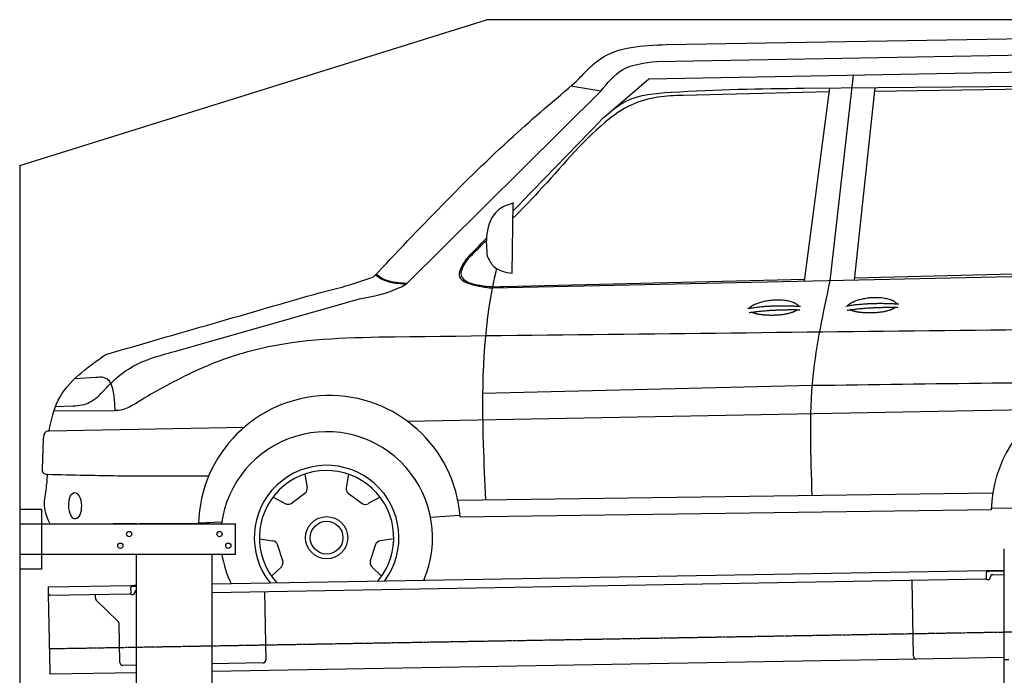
# Model space of a CAD drawing. Header units: millimetres. Extents: x 1073 to 6773, y 5741 to 12416.
# Tile 3 of 4: x 1073 to 4448, y 10169 to 12416. Entities that reach past the tile are written whole.
import ezdxf

# ---------------------------------------------------------------- set-up
doc = ezdxf.new("R2010")
doc.units = ezdxf.units.MM
doc.linetypes.add('GEN3', pattern=[6.25, 5, -1.25])
doc.layers.get('0').update_dxf_attribs({"lineweight": 25})
doc.layers.add('3', color=6, linetype='GEN3', lineweight=25)
doc.layers.add('Car', color=10, linetype='Continuous')

msp = doc.modelspace()

# ---------------------------------------------------------------- linework, layer by layer
for p, q in [((1072.8, 11915.9), (2672.8, 12415.9)), ((5822.8, 12415.9), (2672.8, 12415.9)), ((1072.8, 11915.9), (1072.8, 5915.9)), ((1072.8, 10738), (1147.8, 10738)), ((1147.8, 10738), (1147.8, 10533)), ((1072.8, 10688), (1812.8, 10688)), ((1472.8, 10688), (1392.8, 10688)), ((1472.8, 10688), (1482.8, 10688)), ((1722.8, 10688), (1482.8, 10688)), ((1722.8, 10688), (1732.8, 10688)), ((1732.8, 10688), (1812.8, 10688)), ((1812.8, 10583), (1812.8, 10688)), ((4447.6, 10222.5), (4447.6, 10602.5)), ((4447.6, 10222.5), (4447.6, 10602.5)), ((1812.8, 10583), (1072.8, 10583)), ((1472.8, 8708), (1472.8, 10583)), ((1732.8, 8028), (1732.8, 10583)), ((1147.8, 10533), (1072.8, 10533)), ((4396.1, 10528.6), (4445.9, 10529.4)), ((1732.8, 10482.1), (4386.1, 10528.4)), ((4381.6, 10498.3), (1732.8, 10452.1)), ((4386.1, 10528.4), (4396.1, 10528.6)), ((4386.1, 10528.4), (4386.2, 10520.4)), ((4396.2, 10524.6), (4386.2, 10524.4)), ((4386.5, 10503.4), (4386.2, 10520.4)), ((4389.1, 10497.4), (4394.1, 10497.5)), ((4447.6, 10525.5), (4396.2, 10524.6)), ((4399, 10502.6), (4399, 10503.6)), ((4408.8, 10513.8), (4447.6, 10514.5)), ((1171.6, 10472.3), (1454, 10477.2)), ((1171.7, 10464.3), (1171.6, 10472.3)), ((1172, 10447.3), (1171.7, 10464.3)), ((1454, 10477.2), (1464, 10477.4)), ((1454, 10477.2), (1454.2, 10469.2)), ((1464.1, 10473.4), (1454.1, 10473.2)), ((1454.5, 10452.2), (1454.2, 10469.2)), ((1464, 10477.4), (1472.8, 10477.5)), ((1472.8, 10473.5), (1464.1, 10473.4)), ((4136.2, 10234), (4131.7, 10493.9)), ((1176.7, 10180.3), (1172, 10447.3)), ((1449.6, 10447.1), (1177.1, 10442.4)), ((1332.3, 10433.2), (1332.1, 10445.1)), ((1457.1, 10446.3), (1462.1, 10446.3)), ((1467, 10451.4), (1467, 10452.4)), ((1912, 10455.2), (1916.1, 10221.2)), ((1410.8, 10353.4), (1335.3, 10426.2)), ((1416.1, 10212.5), (1413.8, 10346.3)), ((4447.6, 10229.4), (4146.4, 10224.2)), ((1472.8, 10203.5), (1426.3, 10202.7)), ((4146.4, 10224.2), (1732.8, 10182)), ((1906.2, 10211.1), (1732.8, 10208)), ((4447.6, 10222.5), (4447.6, 10219.5)), ((4463.6, 10222.5), (4447.6, 10222.5)), ((4447.6, 10222.5), (4447.6, 10219.5)), ((4463.6, 10222.5), (4447.6, 10222.5)), ((4447.6, 8072.5), (4447.6, 10219.5)), ((1176.8, 10172.3), (1176.7, 10180.3)), ((1472.8, 10177.5), (1176.8, 10172.3))]:
    msp.add_line(p, q)
for centre in [(1447.8, 10653), (1757.8, 10653), (1417.8, 10613), (1787.8, 10613)]:
    msp.add_circle(centre, 9)
for centre, radius, start, end in [((4381.5, 10503.3), 5, 271, 1), ((4389, 10502.4), 5, 214.2367, 271), ((4394, 10502.5), 5, 271, 1), ((4409, 10503.8), 10, 91, 181), ((1177, 10447.4), 5, 181, 271), ((1342.3, 10433.4), 10, 181, 226), ((1449.5, 10452.1), 5, 271, 1), ((1457, 10451.3), 5, 214.2367, 271), ((1462, 10451.3), 5, 271, 1), ((1477, 10452.6), 10, 114.7874, 181), ((1403.8, 10346.2), 10, 1, 46), ((4146.2, 10234.2), 10, 181, 271), ((1426.1, 10212.7), 10, 181, 271), ((1906.1, 10221.1), 10, 271, 1)]:
    msp.add_arc(centre, radius, start, end)
at = {"layer": '3'}
msp.add_line((1175.3, 10260.3), (6230.5, 10348.5), dxfattribs=at)
at = {"layer": 'Car'}
for p, q in [((3289.9, 12330.4), (5458.8, 12368.3)), ((3256.6, 12272.8), (5422.1, 12310.6)), ((3229.5, 12213.6), (5574.6, 12255.9)), ((3851, 11521.4), (3930.9, 12226.3)), ((3064.5, 12170.4), (2962, 12188.3)), ((3083.8, 12089.1), (3229.5, 12213.6)), ((3761, 12181.3), (4922.2, 12191.5)), ((3934.4, 11523.2), (4005.3, 12183.5)), ((2399, 11510.1), (3064.5, 12170.4)), ((3847.3, 12168.8), (3347.1, 12156.2)), ((3762.8, 11519.5), (3849, 12182.1)), ((4827.1, 12181.6), (4003.8, 12170.2)), ((2760.2, 11546.6), (2764.1, 11787.7)), ((5140.5, 11549.5), (2692.7, 11496.1)), ((3935.3, 11531.4), (5093.2, 11560.2)), ((2731.6, 11501.5), (3763.8, 11527.1)), ((1603.9, 11279.1), (2237.3, 11458.7)), ((1333.7, 11189.5), (1261.1, 11185.2)), ((3789.8, 11161.6), (2659.3, 11135.2)), ((1190.1, 11075.2), (1400.4, 11076.8)), ((1255.6, 11090.8), (1195, 11089.1)), ((2400.9, 11040.2), (4584, 11080.6)), ((1841.6, 11018.5), (1173.8, 11006.2)), ((1152.9, 10978.6), (1149.3, 10876.5)), ((2049.6, 10858), (2057.7, 10812)), ((2199.9, 10857.9), (2191.8, 10811.9)), ((1941.1, 10779.3), (1982.3, 10757.3)), ((2002.7, 10758.2), (2050.5, 10792.9)), ((2198.9, 10792.8), (2246.7, 10758.1)), ((2308.3, 10779.1), (2267.1, 10757.2)), ((4407.7, 10792.7), (2574.7, 10767.6)), ((2582.3, 10712.5), (4402.6, 10737.5)), ((4402.7, 10741.6), (4488.1, 10743.2)), ((2481, 10711.2), (2581.8, 10718.2)), ((1686.2, 10692), (1765.5, 10694.9)), ((1894.6, 10636.3), (1940.9, 10629.8)), ((2354.7, 10636.1), (2308.4, 10629.6)), ((1975, 10560.8), (1956.8, 10617.1)), ((2292.5, 10616.9), (2274.2, 10560.7)), ((1935.9, 10508.8), (1969.6, 10541.2)), ((2313.2, 10508.7), (2279.6, 10541.1))]:
    msp.add_line(p, q, dxfattribs=at)
for radius in [72.3, 56.2]:
    msp.add_circle((2124.7, 10640.5), radius, dxfattribs=at)
for centre, radius, start, end in [((4843, 10724.2), 440.6, 357.1732, 178.4036), ((2134.8, 10678.8), 448.8, 4.3042, 178.8231), ((2124.7, 10640.5), 363.3, 336.3456, 172.4793), ((2124.7, 10640.5), 248.1, 323.3501, 218.6499), ((2124.7, 10640.5), 230.3, 319.8449, 222.1551), ((2038, 10808.5), 20, 308.833, 10.0093), ((2211.5, 10808.4), 20, 169.9408, 231.1171), ((1991.8, 10774.9), 20, 241.9408, 303.1171), ((2257.7, 10774.8), 20, 236.833, 298.0093), ((1938.1, 10610), 20, 20.833, 82.0093), ((2311.2, 10609.8), 20, 97.9408, 159.1171), ((2124.7, 10640.5), 363.3, 189.1, 205.6544), ((1955.7, 10555.6), 20, 313.9408, 15.1171), ((2293.5, 10555.5), 20, 164.833, 226.0093)]:
    msp.add_arc(centre, radius, start, end, dxfattribs=at)
msp.add_ellipse((1262.5, 10749.9), major_axis=(-1.5, 45.2), ratio=0.47962, dxfattribs=at)
for points in [[(2980.6, 12204.1), (3020.8, 12245.9), (3062.1, 12281), (3289.9, 12330.4)], [(3064.5, 12170.4), (3138.4, 12243.8), (3256.6, 12272.8)], [(2285.8, 11534.1), (2764.1, 12016.1), (2980.6, 12204.1)], [(3347.1, 12156.2), (3259.6, 12150.3), (3170.5, 12124.6), (3080, 12064.7), (2851.2, 11826.6), (2763.2, 11735.2)], [(3074.5, 12081.3), (3151.4, 12136.6), (3305.8, 12167.4), (3761, 12181.3)], [(2764.1, 11787.7), (2712.4, 11763.2), (2673.8, 11681.7), (2675.1, 11606.1)], [(2609.7, 11597.2), (2648.6, 11635.6), (2672.2, 11659.1)], [(2602, 11594), (2580.2, 11535.1), (2648.1, 11502.4), (2692.7, 11496.1)], [(2609.7, 11597.2), (2590.4, 11566.3), (2585.4, 11540.6), (2609.3, 11516.7), (2651.7, 11505.6), (2693.6, 11500.9), (2731.6, 11501.5)], [(2675.1, 11606.1), (2698.4, 11569.5), (2760.2, 11546.6)], [(2295.5, 11544.3), (2311.6, 11531.9), (2331.5, 11522.8), (2361.8, 11515.9), (2394.8, 11513.1), (2401.4, 11512.4)], [(2103.8, 11481.2), (2177.5, 11499.4), (2285.8, 11534.1)], [(2237.3, 11458.7), (2375.1, 11497.8), (2399, 11510.1)], [(2292.5, 11541.2), (2312.2, 11527.9), (2399, 11510.1)], [(3789.4, 10784.2), (3792.6, 11193.3), (3851, 11521.4)], [(1368.2, 11268.6), (2103.8, 11481.2)], [(5710, 11366.8), (2358, 11328.2)], [(2358, 11328.2), (1924.9, 11294.3), (1702.7, 11224.2), (1499.7, 11119.1)], [(1338.5, 11120.8), (1445.4, 11218.6), (1603.9, 11279.1)], [(1400.4, 11076.8), (1360.1, 11189.5), (1333.7, 11189.5)], [(5715.5, 11179), (5023.2, 11175.8), (3789.8, 11161.6)], [(1338.5, 11120.8), (1312.4, 11103.4), (1255.6, 11090.8)], [(1499.7, 11119.1), (1455.9, 11092.2), (1406.2, 11076.4), (1400.4, 11076.8)], [(1173.8, 11006.2), (1163.7, 11004.1), (1152.9, 10978.6)], [(1149.3, 10876.5), (1152.7, 10863.4), (1168, 10858)], [(1168, 10858), (1425.4, 10852.9), (1721.2, 10852.8)]]:
    msp.add_spline(points, degree=3, dxfattribs=at)
for points, degree in [([(2763.6, 11760.7), (2867.2, 11867.5), (2970.9, 11974.4), (3074.5, 12081.3)], 3), ([(2602, 11594), (2625.5, 11618.2), (2649, 11642.4), (2672.5, 11666.7)], 3), ([(3904.5, 11434.3), (3980.6, 11448.2), (4085.6, 11441.8)], 2), ([(3568.1, 11426.1), (3644.1, 11440), (3749.2, 11433.6)], 2), ([(3572.7, 11412.1), (3647.2, 11423.8), (3746.6, 11421.9)], 2), ([(3909.1, 11420.3), (3983.6, 11431.9), (4083, 11430.1)], 2)]:
    msp.add_open_spline(points, degree=degree, dxfattribs=at)
for points, degree, knots in [([(2707.1, 11562.9), (2701.9, 11540.7), (2658.9, 11344.3), (2654.7, 11075.1), (2666.5, 10832.9), (2669.7, 10768.9)], 3, [200.731122, 200.731122, 200.731122, 200.731122, 269.144455, 804.923059, 997.431724, 997.431724, 997.431724, 997.431724]), ([(3574.3, 11427.2), (3578.8, 11435), (3604.3, 11449.7), (3657.4, 11465.5), (3716.4, 11456.6), (3739, 11440.7), (3741.8, 11434.1)], 5, [0.0312671, 0.0312671, 0.0312671, 0.0312671, 0.0312671, 0.0312671, 0.300106, 0.4826295, 0.4826295, 0.4826295, 0.4826295, 0.4826295, 0.4826295]), ([(3910.7, 11435.4), (3915.2, 11443.2), (3940.8, 11457.9), (3993.8, 11473.7), (4052.8, 11464.8), (4075.5, 11448.9), (4078.2, 11442.2)], 5, [0.0312671, 0.0312671, 0.0312671, 0.0312671, 0.0312671, 0.0312671, 0.300106, 0.4826295, 0.4826295, 0.4826295, 0.4826295, 0.4826295, 0.4826295]), ([(3738.1, 11422.1), (3732.6, 11416.9), (3708.7, 11405.3), (3663.2, 11399), (3619.7, 11401.3), (3591.6, 11408.2), (3581.6, 11413.4)], 5, [0.5496739, 0.5496739, 0.5496739, 0.5496739, 0.5496739, 0.5496739, 0.700106, 0.9266319, 0.9266319, 0.9266319, 0.9266319, 0.9266319, 0.9266319]), ([(4074.5, 11430.2), (4069, 11425.1), (4045.1, 11413.5), (3999.6, 11407.2), (3956.1, 11409.5), (3928, 11416.4), (3918, 11421.6)], 5, [0.5496739, 0.5496739, 0.5496739, 0.5496739, 0.5496739, 0.5496739, 0.700106, 0.9266319, 0.9266319, 0.9266319, 0.9266319, 0.9266319, 0.9266319]), ([(1173.8, 11006.2), (1180.6, 11043.5), (1205.7, 11154.6), (1302.9, 11222.8), (1368.2, 11268.6)], 3, [24.14279, 24.14279, 24.14279, 24.14279, 134.833018, 361.140114, 361.140114, 361.140114, 361.140114]), ([(1177.4, 10688), (1168.2, 10705.5), (1152.3, 10745.4), (1164.4, 10801.9), (1167.4, 10840.2), (1168.2, 10858)], 3, [113.080751, 113.080751, 113.080751, 113.080751, 167.1282, 230.541726, 285.56884, 285.56884, 285.56884, 285.56884])]:
    msp.add_open_spline(points, degree=degree, knots=knots, dxfattribs=at)

doc.saveas('drawing.dxf')
